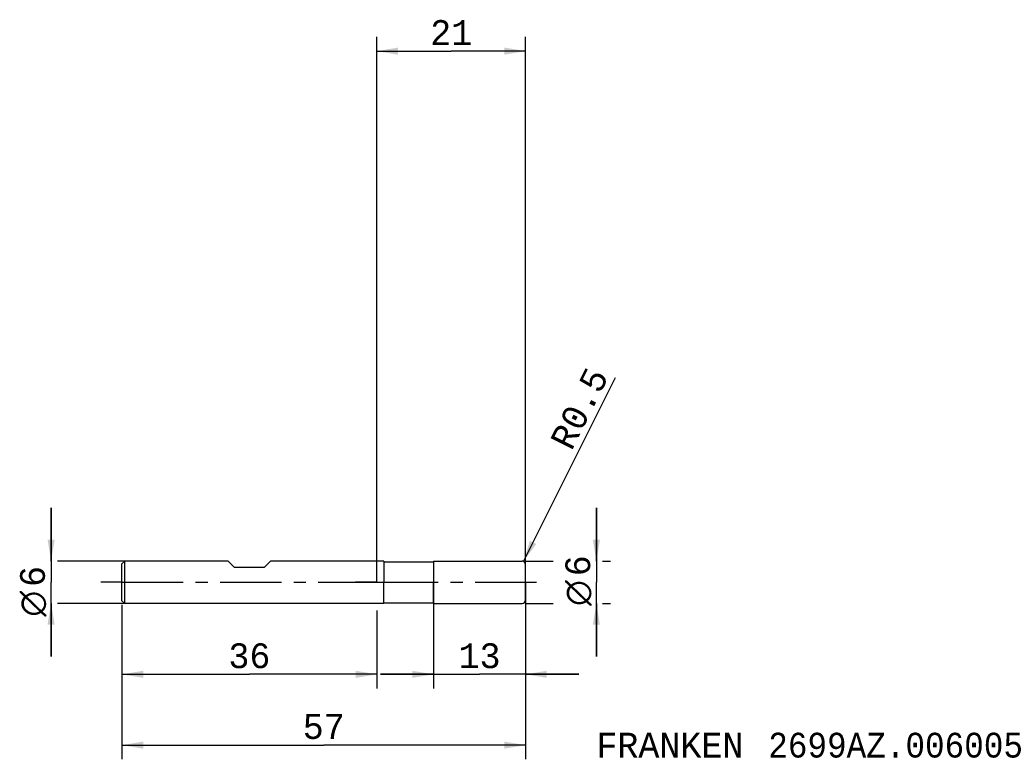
# Model space of a CAD drawing. Extents: x -50 to 89, y -25 to 79.
import ezdxf
from ezdxf.enums import TextEntityAlignment as Align

# ---------------------------------------------------------------- set-up
doc = ezdxf.new("R2010")
doc.units = 0
doc.header["$LTSCALE"] = 23.1
doc.linetypes.add('CENTER', pattern=[0.6, 0.375, -0.075, 0.075, -0.075])
doc.layers.get('0').update_dxf_attribs({"linetype": 'CONTINUOUS'})
for name, color, linetype in [('1', 4, 'CONTINUOUS'), ('2', 7, 'CONTINUOUS'), ('4', 2, 'CENTER'), ('SK1', 4, 'CONTINUOUS'), ('SK2', 7, 'CONTINUOUS'), ('SK4', 2, 'CENTER'), ('SK6', 5, 'CONTINUOUS')]:
    doc.layers.add(name, color=color, linetype=linetype)
doc.styles.add('TEXTSTYLE_1', font='gdt', dxfattribs={"width": 0.8})
doc.styles.add('TEXTSTYLE_2', font='monos.ttf')
doc.dimstyles.new('DIMSTYLE_1', dxfattribs={"dimtxt": 3.5, "dimasz": 3, "dimexe": 2, "dimexo": 0, "dimgap": 0.875, "dimtad": 1, "dimdec": 3, "dimtxsty": 'TEXTSTYLE_2', "dimblk": '_FILLED', "dimblk1": '_FILLED', "dimblk2": '_FILLED', "dimcen": 0.09, "dimclrt": 5, "dimazin": 2, "dimtfac": 1, "dimtdec": 3, "dimtofl": 0, "dimtmove": 0, "dimatfit": 3, "dimtolj": 1})
doc.dimstyles.new('DIMSTYLE_2', dxfattribs={"dimtxt": 3.5, "dimasz": 3, "dimexe": 2, "dimexo": 0, "dimgap": 0.875, "dimtad": 1, "dimdec": 3, "dimtxsty": 'TEXTSTYLE_2', "dimblk": '_FILLED', "dimblk1": '_FILLED', "dimblk2": '_FILLED', "dimcen": 0.09, "dimclrt": 5, "dimazin": 2, "dimtp": 0.2, "dimtm": 0.2, "dimtfac": 1, "dimtdec": 3, "dimtofl": 0, "dimtmove": 0, "dimatfit": 3, "dimtolj": 1})
doc.dimstyles.new('DIMSTYLE_3', dxfattribs={"dimtxt": 3.5, "dimasz": 3, "dimexe": 2, "dimexo": 0, "dimtad": 1, "dimdec": 3, "dimtxsty": 'TEXTSTYLE_2', "dimblk": '_FILLED', "dimblk1": '_FILLED', "dimblk2": '_FILLED', "dimcen": 0.09, "dimclrt": 5, "dimazin": 2, "dimtp": 0.1, "dimtm": 0.1, "dimtfac": 1, "dimtdec": 3, "dimtofl": 0, "dimtmove": 0, "dimatfit": 3, "dimtolj": 1})
doc.dimstyles.new('DIMSTYLE_4', dxfattribs={"dimtxt": 3.5, "dimasz": 3, "dimexe": 2, "dimexo": 0, "dimgap": 0.875, "dimtad": 1, "dimdec": 3, "dimtxsty": 'TEXTSTYLE_2', "dimblk": '_FILLED', "dimblk1": '_FILLED', "dimblk2": '_FILLED', "dimcen": 0.09, "dimclrt": 5, "dimazin": 2, "dimtp": 0.1, "dimtm": 0.1, "dimtfac": 1, "dimtdec": 3, "dimtofl": 0, "dimtmove": 0, "dimatfit": 3, "dimtolj": 1})
doc.dimstyles.new('DIMSTYLE_5', dxfattribs={"dimtxt": 3.5, "dimasz": 3, "dimexe": 2, "dimexo": 0, "dimgap": 0.875, "dimtad": 1, "dimdec": 3, "dimtxsty": 'TEXTSTYLE_2', "dimblk": '_FILLED', "dimblk1": '_FILLED', "dimblk2": '_FILLED', "dimcen": 0.09, "dimclrt": 5, "dimazin": 2, "dimtp": 0.3, "dimtm": 0.3, "dimtfac": 1, "dimtdec": 3, "dimtofl": 0, "dimtmove": 0, "dimatfit": 3, "dimtolj": 1})

# ---------------------------------------------------------------- blocks, each defined once
blk = doc.blocks.new('_FILLED')
at = {"color": 0, "linetype": 'BYBLOCK'}
blk.add_solid([(0, 0), (-1, 0.167), (-1, -0.167)], dxfattribs=at)
blk = doc.blocks.new('*D0')
at = {"layer": '2', "color": 7, "linetype": 'CONTINUOUS'}
for p, q in [((8, 0), (8, -15)), ((21, 0), (21, -15)), ((8, -13), (0.5, -13)), ((0.5, -13), (14.5, -13)), ((28.5, -13), (14.5, -13)), ((21, -13), (28.5, -13))]:
    blk.add_line(p, q, dxfattribs=at)
at = {"layer": '2', "color": 7, "linetype": 'CONTINUOUS', "xscale": 3, "yscale": 3, "zscale": 3}
blk.add_blockref('_FILLED', (8, -13), dxfattribs=at)
at = {"layer": '2', "color": 7, "linetype": 'CONTINUOUS', "xscale": 3, "yscale": 3, "zscale": 3, "rotation": 180}
blk.add_blockref('_FILLED', (21, -13), dxfattribs=at)
at = {"layer": '2', "color": 7, "linetype": 'CONTINUOUS', "style": 'TEXTSTYLE_2'}
blk.add_text('13', height=3.5, dxfattribs=at).set_placement((14.5, -12.125), align=Align.CENTER)
blk = doc.blocks.new('*D1')
at = {"layer": '2', "color": 7, "linetype": 'CONTINUOUS'}
for p, q in [((31, 3), (31, 10.5)), ((31, 10.5), (31, 0)), ((21, 3), (24.88, 3)), ((31.88, 3), (33, 3)), ((31, -10.5), (31, 0)), ((21, -3), (24.88, -3)), ((31, -3), (31, -10.5)), ((31.88, -3), (33, -3))]:
    blk.add_line(p, q, dxfattribs=at)
at = {"layer": '2', "color": 7, "linetype": 'CONTINUOUS', "xscale": 3, "yscale": 3, "zscale": 3}
for p, rotation in [((31, 3), 270), ((31, -3), 90)]:
    blk.add_blockref('_FILLED', p, dxfattribs=dict(at, rotation=rotation))
at = {"layer": '2', "color": 7, "linetype": 'CONTINUOUS'}
for s, style, p in [('6', 'TEXTSTYLE_2', (30.12, 2.33)), ('n', 'TEXTSTYLE_1', (30.12, -1.52))]:
    blk.add_text(s, height=3.5, rotation=90, dxfattribs=dict(at, style=style)).set_placement(p, align=Align.CENTER)
blk = doc.blocks.new('*D2')
at = {"layer": '2', "color": 7, "linetype": 'CONTINUOUS'}
for p, q in [((0, 0), (0, 77)), ((21, 0), (21, 77)), ((0, 75), (10.5, 75)), ((21, 75), (10.5, 75))]:
    blk.add_line(p, q, dxfattribs=at)
at = {"layer": '2', "color": 7, "linetype": 'CONTINUOUS', "xscale": 3, "yscale": 3, "zscale": 3, "rotation": 180}
blk.add_blockref('_FILLED', (0, 75), dxfattribs=at)
at = {"layer": '2', "color": 7, "linetype": 'CONTINUOUS', "xscale": 3, "yscale": 3, "zscale": 3}
blk.add_blockref('_FILLED', (21, 75), dxfattribs=at)
at = {"layer": '2', "color": 7, "linetype": 'CONTINUOUS', "style": 'TEXTSTYLE_2'}
blk.add_text('21', height=3.5, dxfattribs=at).set_placement((10.5, 75.875), align=Align.CENTER)
blk = doc.blocks.new('*D3')
at = {"layer": '2', "color": 7, "linetype": 'CONTINUOUS'}
blk.add_line((20.72, 2.95), (33.69, 28.9), dxfattribs=at)
at = {"layer": '2', "color": 7, "linetype": 'CONTINUOUS', "xscale": 3, "yscale": 3, "zscale": 3, "rotation": 243.4574330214}
blk.add_blockref('_FILLED', (20.72, 2.95), dxfattribs=at)
at = {"layer": '2', "color": 7, "linetype": 'CONTINUOUS', "style": 'TEXTSTYLE_2'}
for s, p in [('0.5', (28.84, 21.15)), ('R', (27.49, 18.44))]:
    blk.add_text(s, height=3.5, rotation=63.4574, dxfattribs=at).set_placement(p)
blk = doc.blocks.new('*D4')
at = {"layer": 'SK2', "color": 7, "linetype": 'CONTINUOUS'}
for p, q in [((-36, -3.18), (-36, -25)), ((21, -3.18), (21, -25)), ((-36, -23), (-7.5, -23)), ((21, -23), (-7.5, -23))]:
    blk.add_line(p, q, dxfattribs=at)
at = {"layer": 'SK2', "color": 7, "linetype": 'CONTINUOUS', "xscale": 3, "yscale": 3, "zscale": 3, "rotation": 180}
blk.add_blockref('_FILLED', (-36, -23), dxfattribs=at)
at = {"layer": 'SK2', "color": 7, "linetype": 'CONTINUOUS', "xscale": 3, "yscale": 3, "zscale": 3}
blk.add_blockref('_FILLED', (21, -23), dxfattribs=at)
at = {"layer": 'SK2', "color": 7, "linetype": 'CONTINUOUS', "style": 'TEXTSTYLE_2'}
blk.add_text('57', height=3.5, dxfattribs=at).set_placement((-7.5, -22.12), align=Align.CENTER)
blk = doc.blocks.new('*D5')
at = {"layer": 'SK2', "color": 7, "linetype": 'CONTINUOUS'}
for p, q in [((-46, 3), (-46, 10.5)), ((-46, 10.5), (-46, 0)), ((-35.6, 3), (-45.12, 3)), ((-46, -10.5), (-46, 0)), ((-46, -3), (-46, -10.5)), ((-35.6, -3), (-45.12, -3))]:
    blk.add_line(p, q, dxfattribs=at)
at = {"layer": 'SK2', "color": 7, "linetype": 'CONTINUOUS', "xscale": 3, "yscale": 3, "zscale": 3}
for p, rotation in [((-46, 3), 270), ((-46, -3), 90)]:
    blk.add_blockref('_FILLED', p, dxfattribs=dict(at, rotation=rotation))
at = {"layer": 'SK2', "color": 7, "linetype": 'CONTINUOUS'}
for s, style, p in [('6', 'TEXTSTYLE_2', (-46.88, 0.82)), ('n', 'TEXTSTYLE_1', (-46.88, -3.03))]:
    blk.add_text(s, height=3.5, rotation=90, dxfattribs=dict(at, style=style)).set_placement(p, align=Align.CENTER)
blk = doc.blocks.new('*D6')
at = {"layer": 'SK2', "color": 7, "linetype": 'CONTINUOUS'}
for p, q in [((-36, -4), (-36, -15)), ((0, -4), (0, -15)), ((-36, -13), (-18, -13)), ((0, -13), (-18, -13))]:
    blk.add_line(p, q, dxfattribs=at)
at = {"layer": 'SK2', "color": 7, "linetype": 'CONTINUOUS', "xscale": 3, "yscale": 3, "zscale": 3, "rotation": 180}
blk.add_blockref('_FILLED', (-36, -13), dxfattribs=at)
at = {"layer": 'SK2', "color": 7, "linetype": 'CONTINUOUS', "xscale": 3, "yscale": 3, "zscale": 3}
blk.add_blockref('_FILLED', (0, -13), dxfattribs=at)
at = {"layer": 'SK2', "color": 7, "linetype": 'CONTINUOUS', "style": 'TEXTSTYLE_2'}
blk.add_text('36', height=3.5, dxfattribs=at).set_placement((-18, -12.125), align=Align.CENTER)

msp = doc.modelspace()

# ---------------------------------------------------------------- linework, layer by layer
at = {"layer": '1', "color": 4, "linetype": 'CONTINUOUS'}
for p, q in [((1, 3), (0, 3)), ((1, 3), (1, 2.9)), ((1, 2.9), (8, 2.9)), ((1, 2.9), (1, 0)), ((8, 3), (20.5, 3)), ((8, 3), (8, 2.9)), ((8, 2.9), (8, 0)), ((21, 2.4996), (21, 2.5)), ((21, 2.4996), (21, 2.5)), ((21, 0), (21, 2.4996)), ((21, 0), (21, 2.4996)), ((1, -2.9), (1, 0)), ((8, -2.9), (8, 0)), ((21, -2.5), (21, 0)), ((21, -2.5), (21, 0)), ((1, -3), (0, -3)), ((1, -2.9), (8, -2.9)), ((1, -3), (1, -2.9)), ((8, -3), (8, -2.9)), ((8, -3), (20.5, -3))]:
    msp.add_line(p, q, dxfattribs=at)
for centre, start, end in [((20.5, 2.5), 0, 90), ((20.5, -2.5), 270, 360)]:
    msp.add_arc(centre, 0.5, start, end, dxfattribs=at)
at = {"layer": '4', "color": 2, "linetype": 'CENTER'}
for q in [(-3, 0), (24, 0)]:
    msp.add_line((0, 0), q, dxfattribs=at)
at = {"layer": 'SK1', "color": 4, "linetype": 'CONTINUOUS'}
for p, q in [((-35.6, 3), (-36, 2.6)), ((-21, 3), (-35.6, 3)), ((-35.6, -3), (-35.6, 3)), ((-20.1, 2.1), (-21, 3)), ((-15.9, 2.1), (-15, 3)), ((0, 3), (-15, 3)), ((-36, -2.6), (-36, 2.6)), ((-15.9, 2.1), (-20.1, 2.1)), ((-35.6, -3), (-36, -2.6)), ((0, -3), (-35.6, -3))]:
    msp.add_line(p, q, dxfattribs=at)
at = {"layer": 'SK4', "color": 2, "linetype": 'CENTER'}
for q in [(-39, 0), (3, 0)]:
    msp.add_line((-36, 0), q, dxfattribs=at)

# ---------------------------------------------------------------- texts
at = {"layer": 'SK6', "color": 5, "linetype": 'CONTINUOUS', "style": 'TEXTSTYLE_2'}
for s, p in [('FRANKEN ', (31, -24.75)), ('2699AZ.006005', (55.2452, -24.75))]:
    msp.add_text(s, height=3.5, dxfattribs=at).set_placement(p)

# ---------------------------------------------------------------- dimensions: what is measured, and where the dimension line sits
at = {"layer": '2', "color": 2, "linetype": 'CONTINUOUS'}
for base, p1, dimstyle, picture, middle in [((21, 75), (0, 0), 'DIMSTYLE_2', '*D2', (10.0559, 75)), ((21, -13), (8, 0), 'DIMSTYLE_1', '*D0', (14.6258, -13))]:
    dim = msp.add_linear_dim(base=base, p1=p1, p2=(21, 0), dimstyle=dimstyle, dxfattribs=at)
    dim.commit()
    dim.dimension.update_dxf_attribs({"geometry": picture, "text_midpoint": middle, "dimtype": 160})
dim = msp.add_radius_dim(center=(20.5, 2.5), mpoint=(20.7234, 2.9473), text='R<>', dimstyle='DIMSTYLE_3', override={"dimpost": '<>'}, dxfattribs=at)
dim.commit()
dim.dimension.update_dxf_attribs({"geometry": '*D3', "text_midpoint": (28.629, 24.6482), "dimtype": 164})
dim = msp.add_linear_dim(base=(31, -3), p1=(21, 3), p2=(21, -3), angle=270, text='%%c<>', dimstyle='DIMSTYLE_1', dxfattribs=at)
dim.commit()
dim.dimension.update_dxf_attribs({"geometry": '*D1', "text_midpoint": (31, 0), "dimtype": 160})
at = {"layer": 'SK2', "color": 2, "linetype": 'CONTINUOUS'}
dim = msp.add_linear_dim(base=(-46, -3), p1=(-35.6, 3), p2=(-35.6, -3), angle=270, text='%%c<> ', dimstyle='DIMSTYLE_4', dxfattribs=at)
dim.commit()
dim.dimension.update_dxf_attribs({"geometry": '*D5', "text_midpoint": (-46, -1.5153), "dimtype": 160})
for base, p1, p2, dimstyle, picture, middle in [((21, -23), (-36, -3.1849), (21, -3.1849), 'DIMSTYLE_1', '*D4', (-7.515, -23)), ((0, -13), (-36, -4), (0, -4), 'DIMSTYLE_5', '*D6', (-18.0217, -13))]:
    dim = msp.add_linear_dim(base=base, p1=p1, p2=p2, dimstyle=dimstyle, dxfattribs=at)
    dim.commit()
    dim.dimension.update_dxf_attribs({"geometry": picture, "text_midpoint": middle, "dimtype": 160})

doc.saveas('drawing.dxf')
